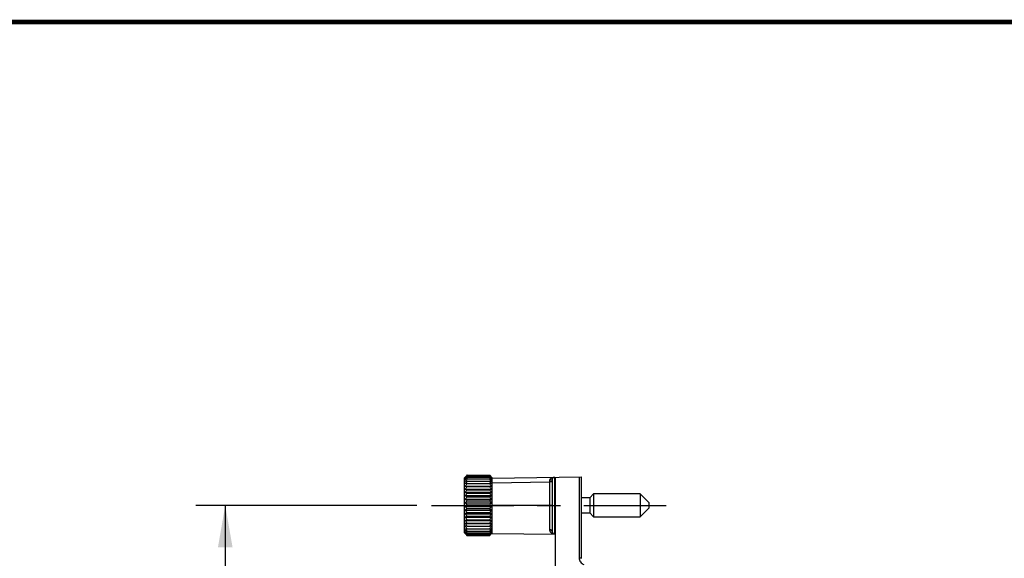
# Model space of a CAD drawing. Header units: inches. Extents: x 0.2 to 16.8, y 0.2 to 10.8.
# Tile 12 of 12: x 8.4 to 12.6, y 8.5 to 10.8. Entities that reach past the tile are written whole.
import ezdxf

# ---------------------------------------------------------------- set-up
doc = ezdxf.new("R2010")
doc.units = ezdxf.units.IN
doc.header["$LTSCALE"] = 0.935
doc.header["$MEASUREMENT"] = 0
doc.linetypes.add('CENTER', pattern=[0.6, 0.375, -0.075, 0.075, -0.075])
doc.layers.get('0').update_dxf_attribs({"linetype": 'CONTINUOUS'})
doc.layers.add('02___PRT_ALL_AXES', color=7, linetype='CONTINUOUS')
doc.layers.add('DIMENSIONS', color=7, linetype='CONTINUOUS')
doc.styles.get("Standard").update_dxf_attribs({"font": 'txt', "width": 0.8})
doc.dimstyles.new('DIMSTYLE_1', dxfattribs={"dimtxt": 0.125, "dimasz": 0.18, "dimexe": 0.18, "dimexo": 0.0625, "dimgap": 0.09, "dimtad": 0, "dimtih": 1, "dimtoh": 1, "dimdec": 3, "dimzin": 4, "dimdsep": 46, "dimtxsty": 'STANDARD', "dimblk": '_FILLED', "dimblk1": '_FILLED', "dimblk2": '_FILLED', "dimcen": 0.09, "dimadec": 0, "dimazin": 0, "dimtp": 0.01, "dimtm": 0.01, "dimtfac": 1, "dimtdec": 3, "dimtofl": 0, "dimtmove": 0, "dimatfit": 3, "dimldrblk": '_FILLED', "dimfxl": 1, "dimtolj": 1, "dimtzin": 4, "dimarcsym": 0})

# ---------------------------------------------------------------- blocks, each defined once
blk = doc.blocks.new('_FILLED')
at = {"color": 0, "linetype": 'BYBLOCK'}
blk.add_solid([(0, 0), (-1, 0.174), (-1, -0.174)], dxfattribs=at)
blk = doc.blocks.new('*D2')
at = {"layer": 'DIMENSIONS', "color": 2, "linetype": 'CONTINUOUS'}
for p, q in [((10.048, 8.6943), (9.1045, 8.6943)), ((9.2295, 8.6943), (9.2295, 6.4083)), ((9.2295, 3.8723), (9.2295, 6.1583)), ((10.0356, 3.8723), (9.1045, 3.8723))]:
    blk.add_line(p, q, dxfattribs=at)
at = {"layer": 'DIMENSIONS', "color": 2, "linetype": 'CONTINUOUS', "xscale": 0.18, "yscale": 0.18, "zscale": 0.18}
for p, rotation in [((9.2295, 8.6943), 90), ((9.2295, 3.8723), 270)]:
    blk.add_blockref('_FILLED', p, dxfattribs=dict(at, rotation=rotation))
at = {"layer": 'DIMENSIONS', "color": 2, "linetype": 'CONTINUOUS', "insert": (9.2295, 6.3458), "char_height": 0.125, "width": 1.425, "attachment_point": 2, "line_spacing_factor": 0.9}
blk.add_mtext('4.822{\\Ftxt.shx;\\W1.000000;\\H0.125000; }[122.48]', dxfattribs=at)

msp = doc.modelspace()

# ---------------------------------------------------------------- linework, layer by layer
at = {"color": 7, "linetype": 'CONTINUOUS'}
for p, q in [((10.254, 8.8151), (10.2513, 8.8124)), ((10.2513, 8.5762), (10.2513, 8.8124)), ((10.2592, 8.8204), (10.2576, 8.8187)), ((10.2588, 8.8125), (10.2594, 8.8128)), ((10.2616, 8.8227), (10.2612, 8.8223)), ((10.2619, 8.823), (10.2616, 8.8227)), ((10.2619, 8.823), (10.3587, 8.823)), ((10.2619, 8.8223), (10.3587, 8.8223)), ((10.2619, 8.8194), (10.3587, 8.8194)), ((10.2619, 8.8143), (10.3587, 8.8143)), ((10.2619, 8.8072), (10.3587, 8.8072)), ((10.2619, 8.7981), (10.3587, 8.7981)), ((10.2619, 8.7873), (10.3587, 8.7873)), ((10.359, 8.8227), (10.3587, 8.823)), ((10.3594, 8.8223), (10.359, 8.8227)), ((10.3631, 8.8187), (10.3614, 8.8204)), ((10.3693, 8.8124), (10.3666, 8.8152)), ((10.3693, 8.8098), (10.7503, 8.8165)), ((10.3693, 8.5742), (10.3693, 8.8124)), ((10.6253, 8.8045), (10.6253, 8.5819)), ((10.6393, 3.7521), (10.6393, 8.8146)), ((10.7503, 8.4668), (10.7503, 8.8165)), ((10.2543, 8.7761), (10.3663, 8.7761)), ((10.2543, 8.7638), (10.3663, 8.7638)), ((10.2543, 8.7502), (10.3663, 8.7502)), ((10.2619, 8.7749), (10.3587, 8.7749)), ((10.2619, 8.7611), (10.3587, 8.7611)), ((10.2619, 8.7462), (10.3587, 8.7462)), ((10.2543, 8.7357), (10.3663, 8.7357)), ((10.2543, 8.7205), (10.3663, 8.7205)), ((10.2543, 8.7049), (10.3663, 8.7049)), ((10.2619, 8.7303), (10.3587, 8.7303)), ((10.2619, 8.7139), (10.3587, 8.7139)), ((10.7862, 8.727), (10.7503, 8.727)), ((10.8024, 8.7432), (10.7862, 8.727)), ((10.7862, 8.727), (10.7862, 8.6617)), ((10.8024, 8.7432), (10.8024, 8.6455)), ((11.0012, 8.7432), (10.8024, 8.7432)), ((11.0012, 8.7432), (11.0012, 8.6455)), ((11.0386, 8.7058), (11.0012, 8.7432)), ((11.0386, 8.7057), (11.0386, 8.6829)), ((10.2543, 8.689), (10.3663, 8.689)), ((10.2543, 8.6733), (10.3663, 8.6733)), ((10.2619, 8.6971), (10.3587, 8.6971)), ((10.2619, 8.6803), (10.3587, 8.6803)), ((10.2619, 8.6637), (10.3587, 8.6637)), ((10.7503, 8.6617), (10.7862, 8.6617)), ((10.7862, 8.6617), (10.8024, 8.6455)), ((11.0012, 8.6455), (11.0386, 8.6829)), ((10.2543, 8.6579), (10.3663, 8.6579)), ((10.2543, 8.6431), (10.3663, 8.6431)), ((10.2543, 8.6293), (10.3663, 8.6293)), ((10.2619, 8.6477), (10.3587, 8.6477)), ((10.2619, 8.6324), (10.3587, 8.6324)), ((10.8024, 8.6455), (11.0012, 8.6455)), ((10.2543, 8.6165), (10.3663, 8.6165)), ((10.2619, 8.6182), (10.3587, 8.6182)), ((10.2619, 8.6053), (10.3587, 8.6053)), ((10.2619, 8.5939), (10.3587, 8.5939)), ((10.2619, 8.5843), (10.3587, 8.5843)), ((10.2619, 8.5765), (10.3587, 8.5765)), ((10.3619, 8.5782), (10.3613, 8.5779)), ((10.3639, 8.5773), (10.3644, 8.578)), ((10.2513, 8.5762), (10.2542, 8.5733)), ((10.2567, 8.5731), (10.2573, 8.5725)), ((10.2612, 8.5664), (10.2616, 8.566)), ((10.2616, 8.566), (10.2612, 8.5663)), ((10.2619, 8.5656), (10.2616, 8.566)), ((10.2616, 8.566), (10.2619, 8.5656)), ((10.2619, 8.5707), (10.3587, 8.5707)), ((10.3587, 8.5671), (10.2619, 8.5671)), ((10.2619, 8.5656), (10.3587, 8.5656)), ((10.359, 8.566), (10.3587, 8.5656)), ((10.3594, 8.5663), (10.359, 8.566)), ((10.3639, 8.5715), (10.3634, 8.5711)), ((10.3639, 8.571), (10.3642, 8.5714)), ((10.3666, 8.5735), (10.3693, 8.5762)), ((10.3693, 8.5742), (10.6393, 8.5718))]:
    msp.add_line(p, q, dxfattribs=at)
at = {"color": 9, "linetype": 'CONTINUOUS'}
for p, q in [((10.3693, 8.7898), (10.6154, 8.7941)), ((10.6154, 8.7941), (10.6154, 8.801)), ((10.6154, 8.5904), (10.6154, 8.7941)), ((10.6253, 8.7941), (10.6154, 8.7941)), ((10.6352, 8.8145), (10.6352, 8.5719)), ((10.7405, 8.8163), (10.7405, 8.4692)), ((10.6253, 8.6943), (10.3693, 8.6943)), ((10.7503, 8.4692), (10.7405, 8.4692))]:
    msp.add_line(p, q, dxfattribs=at)
at = {"color": 7, "linetype": 'CONTINUOUS', "const_width": 0.02}
msp.add_lwpolyline([(16.75, 10.7586), (0.25, 10.7586)], dxfattribs=at)
at = {"color": 7, "linetype": 'CONTINUOUS'}
for centre, radius, start, end in [((10.4613, 8.6179), 0.286, 135.6525, 136.3629), ((10.4394, 8.6202), 0.2689, 132.7788, 133.5005), ((10.4901, 8.6141), 0.3089, 139.0829, 139.7853), ((10.4124, 8.6125), 0.2558, 127.4822, 128.1835), ((10.3937, 8.5814), 0.2676, 120.2668, 121.3968), ((10.5125, 8.6106), 0.3261, 141.8941, 142.3606), ((10.5394, 8.5986), 0.3514, 143.5469, 144.2312), ((10.3703, 8.5304), 0.2973, 112.4654, 112.9797), ((10.558, 8.5878), 0.3684, 144.8436, 145.517), ((10.3695, 8.296), 0.5135, 102.0857, 102.9611), ((10.5702, 8.5763), 0.3797, 145.6231, 146.2893), ((10.3642, 5.428), 3.3608, 91.7444, 91.875), ((10.6019, 8.5465), 0.4166, 144.6908, 146.5565), ((10.5223, 8.603), 0.3385, 141.668, 141.8955), ((10.4811, 8.5985), 0.3137, 134.9968, 135.6466), ((10.5119, 8.5952), 0.3377, 138.4199, 139.077), ((10.5564, 8.5758), 0.3821, 140.4, 141.6389), ((10.4536, 8.605), 0.2897, 132.4695, 132.7852), ((10.4289, 8.5911), 0.2828, 126.838, 127.4872), ((10.5826, 8.5666), 0.4052, 142.3066, 143.5228), ((10.3844, 8.4964), 0.3341, 111.9967, 112.4698), ((10.5833, 8.57), 0.3994, 144.2113, 144.8427), ((10.611, 8.5482), 0.4293, 144.4021, 145.6094), ((10.4943, 8.5853), 0.3325, 134.7904, 134.999), ((10.5369, 8.573), 0.3711, 137.8044, 138.4156), ((10.401, 8.4555), 0.3782, 111.5705, 112.002), ((10.6131, 8.5485), 0.4362, 143.6247, 144.212), ((10.4222, 8.5327), 0.324, 119.6462, 120.1662), ((10.5027, 8.5769), 0.3443, 134.5325, 134.7901), ((10.4856, 8.5696), 0.3375, 131.5061, 131.8379), ((10.0801, 8.5698), 0.376, 41.8624, 42.1947), ((10.0544, 8.5677), 0.3949, 39.0259, 39.5949), ((10.0284, 8.5592), 0.4173, 37.0938, 37.689), ((10.2031, 8.5409), 0.3146, 59.2812, 60.3566), ((10.0075, 8.5485), 0.4362, 35.7879, 36.3753), ((10.225, 8.469), 0.3637, 67.4786, 68.4333), ((10.0096, 8.5482), 0.4293, 34.3906, 35.5979), ((10.2437, 8.2625), 0.5478, 77.0663, 77.887), ((10.2491, 5.1982), 3.5907, 88.1292, 88.2515), ((10.0041, 8.5364), 0.4344, 34.0854, 35.2881), ((10.118, 8.5769), 0.3443, 45.2099, 45.4675), ((10.0926, 8.5809), 0.3593, 41.5782, 41.862), ((10.1263, 8.5853), 0.3325, 45.001, 45.2096), ((10.0813, 8.5895), 0.3603, 38.3373, 39.0278), ((10.1128, 8.5989), 0.3322, 40.9175, 41.5854), ((10.1885, 8.5868), 0.2882, 52.5189, 53.156), ((10.057, 8.5807), 0.3816, 36.4539, 37.0945), ((10.0373, 8.57), 0.3994, 35.1573, 35.7886), ((10.1378, 8.5968), 0.3162, 44.5641, 45.003), ((10.1488, 8.6076), 0.3008, 44.3456, 44.5621), ((10.2257, 8.5792), 0.2701, 59.029, 59.2501), ((10.1621, 8.6206), 0.2822, 43.6322, 44.3523), ((10.1786, 8.6174), 0.2728, 46.5046, 47.2161), ((10.1335, 8.6167), 0.3049, 40.2102, 40.9216), ((10.2037, 8.6067), 0.2632, 52.0595, 52.511), ((10.0983, 8.603), 0.3385, 38.1045, 38.3319), ((10.0812, 8.5986), 0.3514, 35.7688, 36.4531), ((10.0626, 8.5878), 0.3684, 34.483, 35.1564), ((10.0505, 8.5763), 0.3797, 33.7107, 34.3769), ((10.2494, 8.5283), 0.2995, 67.0228, 67.4467), ((10.1081, 8.6106), 0.3261, 37.6394, 38.1059), ((10.2321, 8.5899), 0.2576, 58.5979, 59.0295), ((10.2118, 8.6171), 0.25, 51.8144, 52.0566), ((10.6353, 8.8045), 0.01, 90.5, 180), ((10.3669, 9.4576), 0.6907, 260.6175, 261.2609), ((10.5992, 8.5346), 0.4141, 144.5351, 146.4047), ((10.3772, 9.1048), 0.3625, 250.1809, 251.4626), ((10.596, 8.5177), 0.4133, 143.9261, 145.7704), ((10.3945, 9.0054), 0.2912, 241.2144, 242.9205), ((10.5782, 8.506), 0.3971, 142.7909, 144.659), ((10.2464, 9.5036), 0.7373, 278.7594, 279.3622), ((10.0214, 8.5346), 0.4141, 33.5953, 35.4649), ((10.2357, 9.1269), 0.3859, 288.5762, 289.7804), ((10.0388, 8.5277), 0.396, 34.1893, 36.1143), ((10.2179, 9.0209), 0.3087, 297.1279, 298.7371), ((10.0561, 8.516), 0.3802, 35.2995, 37.2506), ((10.0455, 8.5645), 0.3844, 33.4087, 34.0717), ((10.4176, 8.9597), 0.2772, 233.905, 235.8411), ((10.5544, 8.4943), 0.3758, 141.0892, 142.9878), ((10.4302, 8.9166), 0.2634, 228.1085, 228.8252), ((10.4977, 8.5057), 0.3145, 140.0269, 140.7221), ((10.4745, 8.915), 0.3044, 223.6535, 225.704), ((10.4562, 8.9465), 0.3031, 228.8292, 230.1208), ((10.5365, 8.4731), 0.3652, 138.7414, 140.0004), ((10.1941, 8.9724), 0.2927, 304.2104, 306.0436), ((10.0791, 8.5043), 0.3595, 36.9691, 38.9539), ((10.1659, 8.9445), 0.3006, 309.8878, 311.8183), ((10.1064, 8.4922), 0.3358, 39.2955, 41.3158), ((10.1593, 8.9023), 0.2861, 315.6512, 316.3629), ((10.4956, 8.4682), 0.3271, 135.5835, 137.5347), ((10.5045, 8.9007), 0.3278, 220.2303, 222.2611), ((10.4646, 8.4511), 0.306, 131.4842, 133.4283), ((10.5328, 8.8883), 0.3519, 217.6587, 219.6555), ((10.4354, 8.427), 0.2935, 126.2326, 128.1091), ((10.126, 8.9351), 0.3328, 314.3574, 315.6212), ((10.1233, 8.4664), 0.3296, 43.1197, 44.4247), ((10.0942, 8.9201), 0.357, 317.7972, 319.0526), ((10.1661, 8.4621), 0.291, 46.5216, 48.5659), ((10.0752, 8.8984), 0.368, 320.3883, 322.2975), ((10.1944, 8.4391), 0.2782, 51.8394, 53.8189), ((10.1526, 8.4939), 0.2894, 42.3966, 43.1157), ((10.1304, 8.8885), 0.3089, 319.0812, 319.7852), ((10.5575, 8.8765), 0.3738, 215.7849, 217.7466), ((10.41, 8.3874), 0.2994, 119.6299, 121.3306), ((10.5769, 8.8648), 0.3914, 214.4985, 216.4311), ((10.39, 8.3082), 0.3486, 111.557, 112.9173), ((10.5966, 8.858), 0.4117, 213.7458, 215.6192), ((10.0497, 8.8865), 0.3905, 322.2954, 324.1731), ((10.2191, 8.4017), 0.2828, 58.6193, 60.4202), ((10.0297, 8.8748), 0.4086, 323.6096, 325.4608), ((10.2384, 8.3274), 0.3279, 67.0398, 68.4859), ((10.024, 8.858), 0.4117, 324.3808, 326.2542), ((10.3769, 8.0826), 0.5478, 102.113, 102.9337), ((10.6019, 8.8461), 0.4166, 213.4435, 215.3092), ((10.3715, 5.0162), 3.5907, 91.7485, 91.8708), ((10.5992, 8.8342), 0.4141, 213.5953, 215.4649), ((10.3742, 9.3227), 0.7373, 260.6378, 261.2406), ((10.5654, 8.8064), 0.3761, 214.1761, 215.0001), ((10.3677, 8.9014), 0.3343, 250.1675, 250.6174), ((10.5532, 8.7985), 0.3662, 215.2907, 216.3637), ((10.3824, 8.8135), 0.2659, 241.1944, 241.6492), ((10.5184, 8.7792), 0.3305, 216.949, 217.2416), ((10.5282, 8.7866), 0.3428, 217.2423, 217.6396), ((10.3883, 8.8245), 0.2783, 241.6481, 241.7926), ((10.3915, 8.9696), 0.4066, 250.6407, 251.4136), ((10.4098, 8.865), 0.3242, 241.8242, 242.8593), ((10.5473, 8.8014), 0.3669, 217.6433, 218.2915), ((10.6066, 8.8353), 0.4264, 215.0076, 216.0684), ((10.5797, 8.8179), 0.3991, 216.3533, 216.5952), ((10.5997, 8.8328), 0.424, 216.5987, 217.1937), ((10.2512, 8.116), 0.5135, 77.0389, 77.9143), ((10.0187, 8.8461), 0.4166, 324.6908, 326.5565), ((10.2564, 5.246), 3.3608, 88.125, 88.2556), ((10.0214, 8.8342), 0.4141, 324.5351, 326.4047), ((10.2537, 9.2766), 0.6907, 278.7391, 279.3825), ((10.0177, 8.8326), 0.4218, 323.9274, 325.1443), ((10.225, 8.9819), 0.4195, 288.5884, 288.9683), ((10.0306, 8.8255), 0.4118, 322.8019, 324.0149), ((10.2063, 8.8736), 0.3339, 297.1433, 297.6524), ((10.0551, 8.8157), 0.3901, 321.1007, 322.3326), ((10.2495, 8.911), 0.3445, 288.9438, 289.8302), ((10.2254, 8.8375), 0.2931, 297.7731, 298.206), ((10.0579, 8.8045), 0.3728, 325.1583, 325.8262), ((10.0745, 8.7934), 0.3575, 324.0389, 324.7165), ((10.2385, 8.813), 0.2653, 298.1999, 298.8074), ((10.0945, 8.7851), 0.3402, 322.496, 322.7585), ((10.1022, 8.7792), 0.3305, 322.7584, 323.051), ((10.6353, 8.5819), 0.01, 180, 269.5), ((10.4979, 8.7753), 0.3147, 219.278, 219.9813), ((10.4015, 8.7779), 0.2498, 233.8804, 234.2023), ((10.468, 8.7689), 0.2894, 222.3966, 223.1153), ((10.4328, 8.7728), 0.2674, 228.1137, 228.8209), ((10.4087, 8.7878), 0.262, 234.2027, 234.5619), ((10.4233, 8.8084), 0.2873, 234.5694, 235.192), ((10.4511, 8.7938), 0.2953, 228.8273, 229.4823), ((10.4876, 8.7872), 0.3162, 223.111, 223.7838), ((10.524, 8.7973), 0.3488, 220.121, 220.8464), ((10.5748, 8.8231), 0.4019, 218.2908, 218.8948), ((10.4423, 8.8358), 0.3206, 235.1967, 235.7682), ((10.5099, 8.8085), 0.3471, 223.7779, 224.2308), ((10.5493, 8.8191), 0.3823, 220.8389, 221.2513), ((10.084, 8.808), 0.3654, 318.7415, 319.9926), ((10.1815, 8.8312), 0.315, 304.2267, 304.8084), ((10.1154, 8.8039), 0.3405, 315.5961, 316.8598), ((10.147, 8.8202), 0.3299, 309.9092, 310.3179), ((10.2004, 8.804), 0.2818, 304.802, 305.4367), ((10.1705, 8.7926), 0.2937, 310.515, 311.041), ((10.1228, 8.7753), 0.3147, 320.0186, 320.722), ((10.2165, 8.7815), 0.2542, 305.4316, 306.118), ((10.1904, 8.7698), 0.2635, 311.1739, 311.8915), ((10.151, 8.7703), 0.2916, 316.9788, 317.6003)]:
    msp.add_arc(centre, radius, start, end, dxfattribs=at)
at = {"color": 9, "linetype": 'CONTINUOUS'}
for points, knots in [([(10.6154, 8.801), (10.6155, 8.8015), (10.6155, 8.8025), (10.616, 8.8043), (10.617, 8.8064), (10.6188, 8.8085), (10.6201, 8.8096), (10.6208, 8.8101)], [0, 0, 0, 0, 0.135431, 0.266963, 0.519557, 0.762754, 1, 1, 1, 1]), ([(10.6253, 8.8045), (10.6253, 8.8044), (10.6253, 8.8041), (10.6251, 8.8038), (10.6249, 8.8035), (10.6244, 8.803), (10.6236, 8.8025), (10.6224, 8.802), (10.6209, 8.8016), (10.6192, 8.8013), (10.6174, 8.8011), (10.6161, 8.801), (10.6154, 8.801)], [0, 0, 0, 0, 0.030611, 0.063258, 0.099547, 0.140566, 0.238693, 0.359, 0.499498, 0.656474, 0.825123, 1, 1, 1, 1]), ([(10.6208, 8.8101), (10.6224, 8.8113), (10.6259, 8.813), (10.6297, 8.814), (10.6316, 8.8142)], [0, 0, 0, 0, 0.503418, 1, 1, 1, 1]), ([(10.6208, 8.5777), (10.6201, 8.5785), (10.6186, 8.5802), (10.6169, 8.5831), (10.6157, 8.5866), (10.6154, 8.5891), (10.6154, 8.5904)], [0, 0, 0, 0, 0.230474, 0.470856, 0.725333, 1, 1, 1, 1]), ([(10.6253, 8.5819), (10.6253, 8.5824), (10.6252, 8.5836), (10.6246, 8.5852), (10.6237, 8.5866), (10.6224, 8.5879), (10.6209, 8.589), (10.6186, 8.59), (10.6167, 8.5904), (10.6154, 8.5904)], [0, 0, 0, 0, 0.115058, 0.231723, 0.351317, 0.474634, 0.60187, 0.732637, 1, 1, 1, 1]), ([(10.6313, 8.5723), (10.6294, 8.5726), (10.6256, 8.5739), (10.6223, 8.5763), (10.6208, 8.5777)], [0, 0, 0, 0, 0.49233, 1, 1, 1, 1]), ([(10.7405, 8.4692), (10.7405, 8.4677), (10.7408, 8.4647), (10.742, 8.4604), (10.744, 8.4563), (10.7474, 8.4514), (10.7529, 8.4462), (10.7577, 8.4428), (10.7601, 8.441)], [0, 0, 0, 0, 0.125035, 0.250465, 0.375647, 0.500789, 0.750423, 1, 1, 1, 1])]:
    msp.add_open_spline(points, degree=3, knots=knots, dxfattribs=at)
at = {"layer": '02___PRT_ALL_AXES', "color": 7, "linetype": 'CENTER'}
msp.add_line((10.1105, 8.6943), (11.1472, 8.6943), dxfattribs=at)

# ---------------------------------------------------------------- dimensions: what is measured, and where the dimension line sits
at = {"layer": 'DIMENSIONS', "color": 2, "linetype": 'CONTINUOUS'}
dim = msp.add_linear_dim(base=(9.2295, 3.8723), p1=(10.048, 8.6943), p2=(10.0356, 3.8723), angle=270, dimstyle='DIMSTYLE_1', dxfattribs=at)
dim.commit()
dim.dimension.update_dxf_attribs({"geometry": '*D2', "text_midpoint": (9.0795, 6.2833), "dimtype": 160})

doc.saveas('drawing.dxf')
